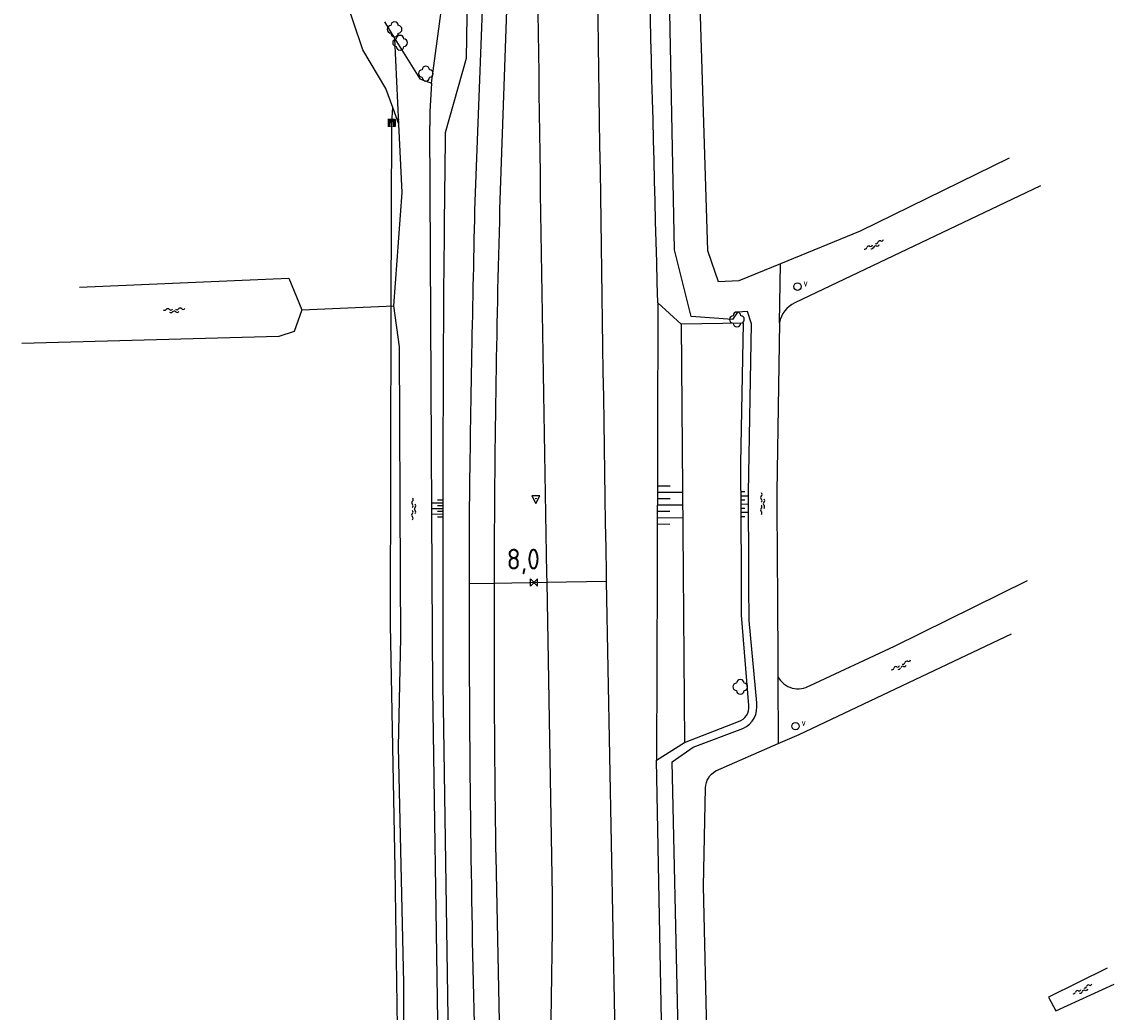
# Model space of a CAD drawing. Extents: x 121149 to 123702, y 457169 to 470031.
# Tile 28 of 87: x 122372 to 122504, y 461958 to 462077. Entities that reach past the tile are written whole.
import ezdxf

# ---------------------------------------------------------------- set-up
doc = ezdxf.new("R2010")
doc.units = 0
doc.header["$LTSCALE"] = 4
doc.layers.get('0').update_dxf_attribs({"color": 8, "linetype": 'CONTINUOUS'})
doc.layers.add('REFERENTIE', color=8, linetype='CONTINUOUS')
doc.styles.add('ISO', font='ISO')
doc.styles.get("Standard").update_dxf_attribs({"font": 'ISO'})

# ---------------------------------------------------------------- blocks, each defined once
blk = doc.blocks.new('water')
at = {"color": 0, "linetype": 'ByBlock', "lineweight": -2}
for centre, start, end in [((-0.01, 0.75), 129.7446, 230.2554), ((-0.32, 1.12), 309.7446, 50.2554), ((-0.32, 0.37), 309.7446, 50.2554), ((0.32, 0.01), 129.7446, 230.2554), ((0, 0.38), 309.7446, 50.2554), ((-0.01, -0.74), 129.7446, 230.2554), ((-0.32, -0.37), 309.7446, 50.2554), ((-0.32, -1.12), 309.7446, 50.2554), ((0, -0.37), 309.7446, 50.2554)]:
    blk.add_arc(centre, 0.244, start, end, dxfattribs=at)
blk = doc.blocks.new('grensmarkering')
at = {"linetype": 'ByBlock', "lineweight": -2}
h = blk.add_hatch(color=0, dxfattribs=at)
h.dxf.hatch_style = 1
h.paths.add_polyline_path([(0.5, 0.43, 0.414214), (0.43, 0.5), (-0.43, 0.5, 0.414214), (-0.5, 0.43), (-0.5, -0.43, 0.414214), (-0.43, -0.5), (0.43, -0.5, 0.414214), (0.5, -0.43)])
h.paths.add_polyline_path([(0.14, -0.24), (0.16, -0.24), (0.16, -0.27, -0.083333), (-0.16, -0.27), (-0.16, -0.24), (-0.14, -0.24), (-0.08, 0.22, -0.219912), (-0.05, 0.27, 0.457379), (-0.04, 0.32, -2.245674), (0.04, 0.32, 0.457379), (0.05, 0.27, -0.219912), (0.08, 0.22)], flags=16)
h.paths.add_polyline_path([(0.16, -0.32), (0.16, -0.41, -0.083333), (-0.16, -0.41), (-0.16, -0.32, 0.083333)], flags=16)
at = {"color": 0, "linetype": 'ByBlock', "lineweight": -2}
blk.add_attdef('GRENSMARKERING', (0.6, 0), '', height=0.5, dxfattribs=at)
blk = doc.blocks.new('struik')
at = {"color": 0, "linetype": 'Continuous'}
for centre, start, end in [((-0.44, 0), 91.0912, 268.9013), ((0, 0.44), 1.0233, 178.9632), ((0.44, 0), 271.6625, 88.3448), ((0, -0.45), 180.4729, 359.5406)]:
    blk.add_arc(centre, 0.45, start, end, dxfattribs=at)
blk = doc.blocks.new('verkeersbord-pl')
at = {"linetype": 'Continuous'}
blk.add_circle((0, 0), 0.03, dxfattribs=at)
blk = doc.blocks.new('verkeersbord')
at = {"color": 0}
for p, q in [((0.5, 0.32), (-0.5, 0.32)), ((-0.5, 0.32), (0, -0.6)), ((0, -0.6), (0.5, 0.32))]:
    blk.add_line(p, q, dxfattribs=at)
blk = doc.blocks.new('talud')
at = {"color": 0}
for p, q in [((0, 0.75), (0.5, 0.75)), ((0, 0.5), (1, 0.5)), ((0, 0.25), (0.5, 0.25)), ((0, 0), (1, 0)), ((0, -0.25), (0.5, -0.25)), ((0, -0.5), (1, -0.5)), ((0, -0.75), (0.5, -0.75))]:
    blk.add_line(p, q, dxfattribs=at)
blk = doc.blocks.new('verklikker')
at = {"color": 0}
blk.add_circle((0, 0), 0.45, dxfattribs=at)
at = {"color": 0, "style": 'ISO'}
blk.add_attdef('VERKLIKKER', (0.7, 0), '', height=0.9, dxfattribs=at)
blk = doc.blocks.new('kilometerpaal')
at = {"color": 0}
for p, q in [((-0.44, 0.44), (0.44, -0.44)), ((-0.44, -0.44), (-0.44, 0.44)), ((0.44, 0.44), (-0.44, -0.44)), ((0.44, -0.44), (0.44, 0.44))]:
    blk.add_line(p, q, dxfattribs=at)
at = {"color": 0, "style": 'ISO'}
blk.add_attdef('KILOMETERPAAL', (0.59, 0.87), '', height=2.5, dxfattribs=at)

msp = doc.modelspace()

# ---------------------------------------------------------------- linework, layer by layer
at = {"layer": 'REFERENTIE'}
for points in [[(122415.477, 462400.075), (122416.719, 462393.99), (122421.106, 462376.744), (122422.802, 462366.411), (122423.29, 462341.445), (122424.251, 462262.472), (122425.707, 462210.788), (122427.088, 462128.234), (122426.434, 462111.178), (122425.862, 462072.675), (122423.317, 462063.68)], [(122460.919, 461994.862), (122460.004, 462004.815), (122459.98, 462009.016), (122459.969, 462010.804), (122459.915, 462020.256), (122460.306, 462040.655), (122459.822, 462042.121), (122458.605, 462042.041), (122458.001, 462041.171), (122452.993, 462041.532), (122451.001, 462049.579), (122450.394, 462080.324), (122448.959, 462126.804), (122448.798, 462160.452)], [(122421.682, 462069.692), (122423.871, 462086.171), (122424.467, 462118.704), (122423.852, 462136.995)], [(122416.986, 462066.759), (122416.132, 462069.051), (122413.366, 462073.717), (122411.041, 462080.672), (122411.796, 462084.823), (122414.26, 462092.381), (122412.972, 462108.682)], [(122426.914, 462054.369), (122428.238, 462089.087), (122428.561, 462092.297), (122428.466, 462107.611)], [(122429.931, 462054.429), (122431.11, 462088.865), (122431.015, 462107.651)], [(122455.036, 462049.458), (122454.111, 462079.103)], [(122415.976, 462077.107), (122417.244, 462075.056)], [(122417.73, 462064.764), (122417.244, 462075.056)], [(122417.244, 462075.056), (122420.243, 462070.204), (122421.682, 462069.692)], [(122421.682, 462069.692), (122421.443, 462066.292), (122421.452, 462064.578)], [(122416.858, 462064.912), (122416.986, 462066.759)], [(122417.73, 462064.764), (122416.986, 462066.759)], [(122416.811, 462042.812), (122416.858, 462064.912)], [(122417.124, 462042.826), (122418.12, 462056.506), (122417.73, 462064.764)], [(122422.538, 461928.163), (122423.096, 461930.185), (122422.422, 461956.472), (122421.841, 461996.483), (122421.755, 462010.231), (122421.452, 462064.578)], [(122491.392, 462060.643), (122473.414, 462051.815), (122463.779, 462047.889)], [(122495.165, 462057.299), (122465.513, 462043.176)], [(122456.323, 462045.714), (122455.036, 462049.458)], [(122463.779, 462047.889), (122458.765, 462045.846)], [(122463.669, 462040.779), (122463.779, 462047.889)], [(122379.159, 462045.048), (122404.431, 462046.158), (122406.015, 462042.314)], [(122458.765, 462045.846), (122456.323, 462045.714)], [(122406.015, 462042.314), (122405.082, 462039.731), (122403.234, 462039.092), (122372.207, 462038.278)], [(122406.015, 462042.314), (122417.124, 462042.826)], [(122416.729, 462004.347), (122416.811, 462042.812)], [(122417.697, 461929.942), (122418.38, 461933.241), (122418.317, 461961.026), (122417.685, 461989.576), (122417.952, 462002.737), (122417.924, 462010.174), (122417.819, 462037.847), (122417.124, 462042.826)], [(122448.985, 462043.183), (122448.899, 462010.638), (122448.839, 461987.965)], [(122451.817, 462040.609), (122448.985, 462043.183)], [(122459.988, 461994.554), (122459.104, 462005.48), (122459.088, 462008.999), (122459.079, 462010.79), (122459.019, 462023.771), (122459.335, 462040.72), (122451.817, 462040.609)], [(122451.817, 462040.609), (122452.058, 462010.685), (122452.224, 461990.07)], [(122463.669, 462040.779), (122463.352, 462020.365)], [(122463.352, 462020.365), (122463.409, 462010.855)], [(122426.245, 462010.298), (122426.245, 462017.489)], [(122442.745, 462010.546), (122442.763, 462009.578)], [(122463.409, 462010.855), (122463.419, 462009.081)], [(122423.049, 462010.25), (122423.033, 461997.128), (122424.096, 461927.306), (122424.36, 461900.348), (122424.417, 461899.903)], [(122426.244, 462009.269), (122429.259, 462009.326)], [(122429.259, 462009.326), (122429.261, 462010.344)], [(122429.259, 462009.326), (122435.574, 462009.444)], [(122435.574, 462009.444), (122436.235, 461971.573), (122436.228, 461967.376), (122436.001, 461951.145), (122435.223, 461923.153), (122434.862, 461907.03)], [(122435.556, 462010.438), (122435.574, 462009.444)], [(122435.574, 462009.444), (122442.763, 462009.578)], [(122442.763, 462009.578), (122443.749, 461956.865), (122445.124, 461906.799)], [(122467.365, 461996.982), (122477.542, 462001.724), (122493.623, 462009.65)], [(122463.419, 462009.081), (122463.485, 461998.032)], [(122417.007, 461989.547), (122416.729, 462004.347)], [(122463.534, 461989.959), (122466.039, 461991.057), (122491.701, 462003.22)], [(122463.485, 461998.032), (122463.534, 461989.959)], [(122452.224, 461990.07), (122458.73, 461992.605)], [(122457.487, 461887.063), (122452.646, 461890.9), (122452.547, 461915.87), (122453.601, 461917.082), (122452.531, 461922.478), (122452.71, 461937.268), (122452.092, 461939.623), (122451.414, 461957.019), (122450.699, 461987.741), (122453.245, 461989.513), (122459.268, 461991.769)], [(122417.282, 461974.883), (122417.007, 461989.547)], [(122448.839, 461987.965), (122452.224, 461990.07)], [(122455.984, 461986.652), (122463.534, 461989.959)], [(122450.837, 461892.108), (122450.485, 461922.135), (122449.435, 461956.435), (122448.839, 461987.965)], [(122454.489, 461972.751), (122454.748, 461984.625)], [(122431.112, 461907.115), (122429.883, 461956.389), (122429.457, 461976.306)], [(122417.835, 461936.579), (122417.282, 461974.883)], [(122455.131, 461944.728), (122454.489, 461972.751)], [(122503.225, 461962.845), (122496.17, 461959.329), (122497.054, 461957.681), (122504.077, 461960.913)]]:
    msp.add_lwpolyline(points, dxfattribs=at)
for points in [[(122448.985, 462043.183, -0.0015037), (122447.089, 462121.656)], [(122441.386, 462107.757, 0.0012035), (122442.745, 462010.546)], [(122434.394, 462087.831, 0.0017316), (122435.556, 462010.438)], [(122423.317, 462063.68, 0.003893), (122423.049, 462010.25)], [(122426.245, 462017.489, -0.0030098), (122426.914, 462054.369)], [(122429.261, 462010.344, -0.0062602), (122429.931, 462054.429)], [(122465.513, 462043.176, 0.2336646), (122463.669, 462040.779)], [(122426.837, 461956.171, -0.0060079), (122426.244, 462009.269)], [(122426.244, 462009.269, -0.0009728), (122426.245, 462010.298)], [(122429.457, 461976.306, -0.0042401), (122429.259, 462009.326)], [(122463.485, 461998.032, 0.4329482), (122467.365, 461996.982)], [(122459.268, 461991.769, 0.3372481), (122460.919, 461994.862)], [(122458.73, 461992.605, 0.3376763), (122459.988, 461994.554)], [(122454.748, 461984.625, -0.2633084), (122455.984, 461986.652)]]:
    msp.add_lwpolyline(points, format="xyb", dxfattribs=at)

# ---------------------------------------------------------------- block references
at = {"layer": 'REFERENTIE', "linetype": 'Continuous'}
for name, p in [('struik', (122417.208, 462076.202)), ('struik', (122417.867, 462074.581)), ('struik', (122420.98, 462070.854)), ('struik', (122458.538, 462041.172)), ('verkeersbord', (122434.261, 462019.545)), ('verkeersbord-pl', (122434.261, 462019.545)), ('struik', (122458.941, 461996.811))]:
    msp.add_blockref(name, p, dxfattribs=at)
for name, p, values in [('grensmarkering', (122416.858, 462064.912), {'GRENSMARKERING': '?'}), ('verklikker', (122465.853, 462045.133), {'VERKLIKKER': 'v'}), ('verklikker', (122465.615, 461992.06), {'VERKLIKKER': 'v'})]:
    msp.add_blockref(name, p, dxfattribs=at).add_auto_attribs(values)
for p, rotation in [((122475.131, 462050.097), 295.8991489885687), ((122390.583, 462042.249), 272.8080530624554), ((122461.641, 462018.914), 359.6562294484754), ((122419.522, 462018.283), 359.5989360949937), ((122478.39, 461999.326), 296.5650511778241), ((122500.309, 461960.219), 296.9495808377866)]:
    msp.add_blockref('water', p, dxfattribs=dict(at, rotation=rotation))
for p, xscale, yscale, rotation in [((122448.92, 462018.777), 3.07301, 3.07301, 359.8508411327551), ((122459.042, 462018.884), 0.881184, 2, 0.2601379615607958), ((122423.059, 462018.314), 1.354, 1.354, 179.9576840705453)]:
    msp.add_blockref('talud', p, dxfattribs=dict(at, xscale=xscale, yscale=yscale, rotation=rotation))
ref = msp.add_blockref('kilometerpaal', (122434.035, 462009.415), dxfattribs=at)
ref.add_attrib('KILOMETERPAAL', '8,0', (122430.743, 462010.982), dxfattribs={"layer": '0', "color": 0, "height": 2.5, "style": 'ISO'})

doc.saveas('drawing.dxf')
